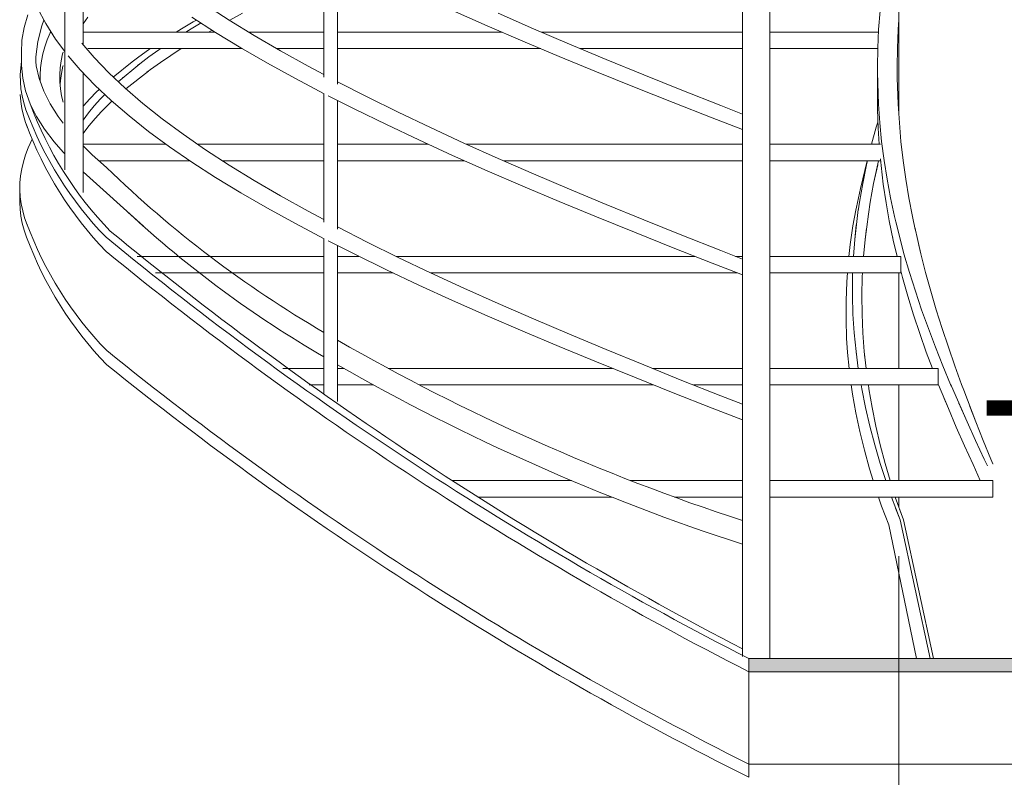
# Model space of a CAD drawing. Header units: millimetres. Extents: x 16408 to 39505, y -6861 to 26364.
# Tile 39 of 85: x 28960 to 30453, y 1516 to 2665. Entities that reach past the tile are written whole.
import ezdxf

# ---------------------------------------------------------------- set-up
doc = ezdxf.new("R2010")
doc.units = ezdxf.units.MM
doc.header["$MEASUREMENT"] = 0
doc.linetypes.add('Wipeout_Contour', pattern=[1000, 0, -1000])
doc.layers.add('0_Nr_pióra__1', color=7, linetype='Continuous', lineweight=13)
doc.layers.add('0_Nr_pióra__103', color=7, linetype='Continuous', lineweight=5)
doc.styles.add('STYL_AUTOMATYCZNY_1', font='txt')

# ---------------------------------------------------------------- blocks, each defined once
blk = doc.blocks.new('Wymiary_20_4', base_point=(30815.5, 1696.4))
at = {"layer": '0_Nr_pióra__1', "color": 7, "linetype": 'Continuous', "lineweight": 13}
for p, q in [((30815.5, 1696.4), (30665.5, 1846.4)), ((30665.5, 1846.4), (30965.5, 1846.4)), ((30965.5, 1846.4), (30815.5, 1696.4))]:
    blk.add_line(p, q, dxfattribs=at)
at = {"layer": '0_Nr_pióra__1', "color": 7, "lineweight": 13, "insert": (30412.1, 1926), "char_height": 225, "attachment_point": 7, "style": 'STYL_AUTOMATYCZNY_1'}
blk.add_mtext('\\A1;{\\pql;\\fCentury Gothic|b0|i0|c238|p34;+1,70}', dxfattribs=at)

msp = doc.modelspace()

# ---------------------------------------------------------------- linework, layer by layer
at = {"layer": '0_Nr_pióra__103', "color": 7, "linetype": 'Continuous', "lineweight": 5}
for p, q in [((29028.7, 2437.6), (29028.7, 3469.7)), ((30097.8, 1696.4), (30097.8, 2935.5)), ((30056.5, 1699.6), (30056.5, 2916.7)), ((29056.5, 2627.5), (29056.5, 2804.5)), ((29421.8, 2578.2), (29421.8, 2773.2)), ((29442.3, 2567.6), (29442.3, 2762.8)), ((30293.5, 2590.3), (30293.5, 2774.6)), ((29277.8, 2664.8), (29241.9, 2688.1)), ((28967.1, 2653.6), (28972.9, 2672.9)), ((28999.8, 2659.3), (28987.5, 2682.6)), ((29278.9, 2664.7), (29298.2, 2675.3)), ((29669.4, 2656.2), (29616.8, 2679.5)), ((29739.3, 2651.7), (29686, 2675)), ((30262.9, 2650.4), (30265.2, 2678.8)), ((30262.9, 2650.4), (30265.2, 2678.8)), ((28993.8, 2655.8), (28997, 2664.6)), ((29014.7, 2635.9), (28999.8, 2659.3)), ((29056.5, 2659.2), (29063.7, 2668.9)), ((29205.5, 2651.4), (29223.4, 2662)), ((29220.3, 2651.4), (29235.4, 2660.4)), ((29257.5, 2646.1), (29221.4, 2669.4)), ((29223.4, 2662), (29228.5, 2664.8)), ((29315.8, 2641.5), (29277.8, 2664.8)), ((29278.4, 2664.4), (29278.9, 2664.7)), ((30292.5, 2650.4), (30293.5, 2664.9)), ((30292.5, 2650.4), (30293.5, 2664.9)), ((28963.8, 2634.3), (28967.1, 2653.6)), ((28988, 2632.5), (28993.8, 2655.8)), ((28992.8, 2651.9), (28993.4, 2653.8)), ((29002.2, 2634.7), (29006.7, 2645.4)), ((29006.7, 2645.4), (29007.5, 2647.1)), ((29056.5, 2646.4), (29257, 2646.4)), ((29197.5, 2646.4), (29205.5, 2651.4)), ((29212.4, 2646.4), (29220.3, 2651.4)), ((29246.9, 2646.4), (29252.3, 2649.5)), ((29295.8, 2622.8), (29257.5, 2646.1)), ((29307.8, 2646.4), (29421.8, 2646.4)), ((29442.3, 2646.4), (29692, 2646.4)), ((29723.3, 2632.9), (29669.4, 2656.2)), ((29794, 2628.3), (29739.3, 2651.7)), ((29751.6, 2646.4), (30056.5, 2646.4)), ((30097.8, 2646.4), (30262.7, 2646.4)), ((30261.5, 2622), (30262.9, 2650.4)), ((30261.5, 2622), (30262.9, 2650.4)), ((30291.4, 2622), (30292.5, 2650.4)), ((30291.4, 2622), (30292.5, 2650.4)), ((28963.2, 2615), (28963.8, 2634.3)), ((28984.8, 2609.2), (28988, 2632.5)), ((28998.4, 2624.1), (29002.2, 2634.7)), ((29028.7, 2617.1), (29014.7, 2635.9)), ((29073.1, 2608.1), (29054.4, 2629.9)), ((29355.8, 2618.2), (29315.8, 2641.5)), ((29778.5, 2609.6), (29723.3, 2632.9)), ((29849.8, 2605), (29794, 2628.3)), ((28963.2, 2595.8), (28963.2, 2615)), ((28993.3, 2602.9), (28995.5, 2613.5)), ((28995.5, 2613.5), (28998.4, 2624.1)), ((29023.2, 2602.9), (29025.4, 2613.5)), ((29025.4, 2613.5), (29026.1, 2616.3)), ((29063.8, 2621.4), (29298.1, 2621.4)), ((29140.9, 2608.9), (29155.9, 2619.5)), ((29155.9, 2619.5), (29158.8, 2621.4)), ((29156.4, 2608.9), (29171.3, 2619.5)), ((29171.3, 2619.5), (29174.2, 2621.4)), ((29189.4, 2611.1), (29205.4, 2621.4)), ((29336.1, 2599.4), (29295.8, 2622.8)), ((29350.2, 2621.4), (29421.8, 2621.4)), ((29397.7, 2594.9), (29355.8, 2618.2)), ((29442.3, 2621.4), (29527.2, 2621.4)), ((29523.2, 2621.4), (29750.5, 2621.4)), ((29810.5, 2621.4), (30056.5, 2621.4)), ((30097.8, 2621.4), (30261.5, 2621.4)), ((30261, 2593.7), (30261.5, 2622)), ((30261, 2593.7), (30261.5, 2622)), ((30291, 2593.7), (30291.4, 2622)), ((30291, 2593.7), (30291.4, 2622)), ((30293.5, 2520.6), (30293.5, 2624.4)), ((28961.9, 2592.2), (28963.2, 2601.8)), ((28984.6, 2601.7), (28984.8, 2609.2)), ((28985.2, 2595.6), (28984.6, 2601.7)), ((28991.9, 2592.2), (28993.3, 2602.9)), ((29021.8, 2592.2), (29023.2, 2602.9)), ((29051.9, 2589.3), (29033.7, 2610.7)), ((29095.4, 2584.7), (29073.1, 2608.1)), ((29102.1, 2578.4), (29131, 2601.5)), ((29109.9, 2571), (29142.3, 2598.2)), ((29131, 2601.5), (29140.9, 2608.9)), ((29139, 2595.7), (29142.3, 2598.2)), ((29142.3, 2598.2), (29156.4, 2608.9)), ((29158.7, 2589.9), (29173.7, 2600.5)), ((29173.7, 2600.5), (29189.4, 2611.1)), ((29378.4, 2576.1), (29336.1, 2599.4)), ((29835, 2586.3), (29778.5, 2609.6)), ((29906.8, 2581.7), (29849.8, 2605)), ((28961.2, 2581.6), (28961.9, 2592.2)), ((28964.9, 2576.5), (28963.2, 2595.8)), ((28989.7, 2576.3), (28985.2, 2595.6)), ((28991.2, 2581.6), (28991.9, 2592.2)), ((29021.2, 2581.6), (29021.8, 2592.2)), ((29022, 2573.3), (29023.6, 2583.9)), ((29023.6, 2583.9), (29025.8, 2594.6)), ((29025.8, 2594.6), (29026.1, 2595.7)), ((29074.3, 2566), (29051.9, 2589.3)), ((29056.5, 2403.3), (29056.5, 2584.5)), ((29120.1, 2561.4), (29095.4, 2584.7)), ((29121.2, 2560.5), (29155.5, 2587.5)), ((29153.3, 2585.9), (29158.7, 2589.9)), ((29421.8, 2582.1), (29397.7, 2594.9)), ((29892.5, 2563), (29835, 2586.3)), ((30261.1, 2585.9), (30261, 2593.7)), ((30261.1, 2585.9), (30261, 2593.7)), ((30261.2, 2529.2), (30261, 2585.9)), ((30262.5, 2537), (30261.1, 2585.9)), ((30291.2, 2576.1), (30291, 2593.7)), ((30291.2, 2576.1), (30291, 2593.7)), ((28961.4, 2571), (28961.2, 2581.6)), ((28962.3, 2560.4), (28961.4, 2571)), ((28969.2, 2557.2), (28964.9, 2576.5)), ((28996.8, 2557), (28989.7, 2576.3)), ((28991.4, 2571.8), (28991.2, 2581.6)), ((29021.4, 2571), (29021.2, 2581.6)), ((29022.3, 2560.4), (29021.4, 2571)), ((29021.6, 2567.8), (29022, 2573.3)), ((29116.2, 2577), (29117, 2577.6)), ((29422.2, 2553), (29378.4, 2576.1)), ((29487.2, 2548.2), (29442.3, 2571.2)), ((29964.7, 2558.4), (29906.8, 2581.7)), ((30292.4, 2537), (30291.2, 2577.4)), ((28964, 2549.7), (28962.3, 2560.4)), ((28976.2, 2537.9), (28969.2, 2557.2)), ((29006.4, 2537.7), (28996.8, 2557)), ((29023.9, 2549.7), (29022.3, 2560.4)), ((29066.5, 2545.1), (29077, 2555.7)), ((29099, 2542.7), (29074.3, 2566)), ((29077, 2555.7), (29081.1, 2559.6)), ((29147.2, 2538.1), (29120.1, 2561.4)), ((29421.8, 2358.2), (29421.8, 2553.2)), ((29951.1, 2539.6), (29892.5, 2563)), ((30023.5, 2535.1), (29964.7, 2558.4)), ((30261.2, 2529.2), (30261.1, 2557.6)), ((30292.4, 2537), (30291.8, 2553.8)), ((28962.1, 2541.4), (28961.3, 2552.1)), ((28963.7, 2530.8), (28962.1, 2541.4)), ((28966.6, 2539.1), (28964, 2549.7)), ((28969.9, 2528.5), (28966.6, 2539.1)), ((29026.1, 2540.1), (29023.9, 2549.7)), ((29056.9, 2534.5), (29066.5, 2545.1)), ((29073.3, 2534.5), (29082.9, 2545.1)), ((29082.9, 2545.1), (29089.4, 2551.8)), ((29094.8, 2536.8), (29100.1, 2541.8)), ((29126.2, 2519.4), (29099, 2542.7)), ((29468.6, 2529.5), (29428.3, 2549.9)), ((29442.3, 2347.6), (29442.3, 2542.8)), ((29534.5, 2524.9), (29487.2, 2548.2)), ((30010.7, 2516.3), (29951.1, 2539.6)), ((28966.1, 2520.2), (28963.7, 2530.8)), ((28985.7, 2518.6), (28976.2, 2537.9)), ((29018.6, 2518.4), (29006.4, 2537.7)), ((29056.5, 2534.1), (29056.9, 2534.5)), ((29056.5, 2513.2), (29064.5, 2523.9)), ((29064.5, 2523.9), (29073.3, 2534.5)), ((29074.6, 2515.5), (29084.3, 2526.1)), ((29084.3, 2526.1), (29094.8, 2536.8)), ((29176.5, 2514.8), (29147.2, 2538.1)), ((29516.4, 2506.2), (29468.6, 2529.5)), ((29583.5, 2501.6), (29534.5, 2524.9)), ((30056.5, 2522.2), (30023.5, 2535.1)), ((30262.1, 2500.9), (30261.2, 2529.2)), ((30262.1, 2500.9), (30261.2, 2529.2)), ((30264.5, 2508.7), (30262.5, 2537)), ((30264.5, 2508.7), (30262.5, 2537)), ((30294.3, 2508.7), (30292.4, 2537)), ((30294.3, 2508.7), (30292.4, 2537)), ((28969.3, 2509.6), (28966.1, 2520.2)), ((28972.4, 2501.1), (28969.3, 2509.6)), ((28997.8, 2499.3), (28985.7, 2518.6)), ((29026.1, 2508.5), (29018.6, 2518.4)), ((29065.7, 2504.9), (29074.6, 2515.5)), ((29155.6, 2496), (29126.2, 2519.4)), ((29208.1, 2491.5), (29176.5, 2514.8)), ((30056.5, 2498.6), (30010.7, 2516.3)), ((30259.3, 2502.1), (30261.8, 2510.1)), ((30259.3, 2502.1), (30261.8, 2510.1)), ((30267.4, 2480.4), (30264.5, 2508.7)), ((30267.4, 2480.4), (30264.5, 2508.7)), ((30296.8, 2480.4), (30294.3, 2508.7)), ((30296.8, 2480.4), (30294.3, 2508.7)), ((29012.4, 2480), (28997.8, 2499.3)), ((29056.5, 2492.7), (29057.6, 2494.3)), ((29057.6, 2494.3), (29065.7, 2504.9)), ((29187.4, 2472.7), (29155.6, 2496)), ((29565.8, 2482.9), (29516.4, 2506.2)), ((29634, 2478.3), (29583.5, 2501.6)), ((30252.3, 2476.4), (30259.3, 2502.1)), ((30252.3, 2476.4), (30259.3, 2502.1)), ((30263.6, 2476.4), (30262.1, 2500.9)), ((30263.6, 2476.4), (30262.1, 2500.9)), ((28973.3, 2471.1), (28979.3, 2484)), ((29026.1, 2464.6), (29012.4, 2480)), ((29241.9, 2468.1), (29208.1, 2491.5)), ((29616.8, 2459.5), (29565.8, 2482.9)), ((30271.1, 2452), (30267.4, 2480.4)), ((30271.1, 2452), (30267.4, 2480.4)), ((30300.1, 2452), (30296.8, 2480.4)), ((30300.1, 2452), (30296.8, 2480.4)), ((28969.2, 2460.5), (28973.3, 2471.1)), ((29028.7, 2462), (29026.1, 2464.6)), ((29056.5, 2476.4), (29182.3, 2476.4)), ((29070.1, 2460.5), (29056.5, 2473.8)), ((29221.4, 2449.4), (29187.4, 2472.7)), ((29229.9, 2476.4), (29292.3, 2476.4)), ((29277.8, 2444.8), (29241.9, 2468.1)), ((29287.2, 2476.4), (29421.8, 2476.4)), ((29351, 2476.4), (29416.3, 2476.4)), ((29442.3, 2476.4), (29579.9, 2476.4)), ((29442.3, 2476.4), (29579.9, 2476.4)), ((29442.3, 2476.4), (29443.7, 2476.4)), ((29686, 2455), (29634, 2478.3)), ((29638.1, 2476.4), (29852, 2476.4)), ((29638.1, 2476.4), (29852, 2476.4)), ((29839.5, 2476.4), (30056.5, 2476.4)), ((29922.2, 2476.4), (30048.2, 2476.4)), ((30097.8, 2476.4), (30265.6, 2476.4)), ((30097.8, 2476.4), (30265.6, 2476.4)), ((28963.4, 2439.3), (28965.9, 2449.9)), ((28965.9, 2449.9), (28969.2, 2460.5)), ((29092.1, 2441.2), (29070.1, 2460.5)), ((29080.4, 2451.4), (29218.4, 2451.4)), ((29080.4, 2451.4), (29218.4, 2451.4)), ((29080.4, 2451.4), (29218.4, 2451.4)), ((29257.5, 2426.1), (29221.4, 2449.4)), ((29267.6, 2451.4), (29344.8, 2451.4)), ((29267.6, 2451.4), (29344.8, 2451.4)), ((29267.6, 2451.4), (29344.8, 2451.4)), ((29333.2, 2451.4), (29416.6, 2451.4)), ((29405.5, 2451.4), (29416.3, 2451.4)), ((29416.6, 2451.4), (29421.8, 2451.4)), ((29442.3, 2451.4), (29635.1, 2451.4)), ((29442.3, 2451.4), (29635.1, 2451.4)), ((29669.4, 2436.2), (29616.8, 2459.5)), ((29739.3, 2431.7), (29686, 2455)), ((29694.1, 2451.4), (29927, 2451.4)), ((29694.1, 2451.4), (29927, 2451.4)), ((29920.4, 2451.4), (30048.2, 2451.4)), ((29997.6, 2451.4), (30048.2, 2451.4)), ((30034.8, 2451.4), (30056.5, 2451.4)), ((30097.8, 2451.4), (30265.8, 2451.4)), ((30097.8, 2451.4), (30265.8, 2451.4)), ((30235.2, 2409.2), (30245.7, 2451.5)), ((30244.7, 2445.4), (30246.2, 2451.4)), ((30244.7, 2445.4), (30246.2, 2451.4)), ((30255.3, 2417.1), (30262.8, 2451.4)), ((30266.5, 2444.2), (30265.5, 2454.4)), ((30266.5, 2444.2), (30265.5, 2454.4)), ((30275.6, 2423.7), (30271.1, 2452)), ((30275.6, 2423.7), (30271.1, 2452)), ((30304.1, 2423.7), (30300.1, 2452)), ((30304.1, 2423.7), (30300.1, 2452)), ((28961.7, 2428.6), (28963.4, 2439.3)), ((29147.9, 2352.1), (29056.5, 2434.8)), ((29315.8, 2421.5), (29277.8, 2444.8)), ((29723.3, 2412.9), (29669.4, 2436.2)), ((30235.2, 2409.2), (30242.3, 2437.6)), ((30238.8, 2417.1), (30244.7, 2445.4)), ((30238.8, 2417.1), (30244.7, 2445.4)), ((30255.3, 2417.1), (30261.5, 2445.4)), ((30269.9, 2415.9), (30266.5, 2444.2)), ((30269.9, 2415.9), (30266.5, 2444.2)), ((28960.7, 2418), (28961.7, 2428.6)), ((29295.8, 2402.8), (29257.5, 2426.1)), ((29355.8, 2398.2), (29315.8, 2421.5)), ((29794, 2408.3), (29739.3, 2431.7)), ((30280.9, 2395.4), (30275.6, 2423.7)), ((30280.9, 2395.4), (30275.6, 2423.7)), ((30308.8, 2395.4), (30304.1, 2423.7)), ((30308.8, 2395.4), (30304.1, 2423.7)), ((28960.4, 2388.5), (28960.6, 2407.4)), ((28960.6, 2407.4), (28960.7, 2418)), ((28961.2, 2396.8), (28960.6, 2407.4)), ((29778.5, 2389.6), (29723.3, 2412.9)), ((29849.8, 2385), (29794, 2408.3)), ((30229.1, 2380.9), (30235.2, 2409.2)), ((30229.1, 2380.9), (30235.2, 2409.2)), ((30233.7, 2388.7), (30238.8, 2417.1)), ((30233.7, 2388.7), (30238.8, 2417.1)), ((30250.1, 2388.7), (30255.3, 2417.1)), ((30250.1, 2388.7), (30255.3, 2417.1)), ((30274.2, 2387.6), (30269.9, 2415.9)), ((30274.2, 2387.6), (30269.9, 2415.9)), ((28962.7, 2386.1), (28961.2, 2396.8)), ((29336.1, 2379.4), (29295.8, 2402.8)), ((29397.7, 2374.9), (29355.8, 2398.2)), ((29835, 2366.3), (29778.5, 2389.6)), ((30286.9, 2367), (30280.9, 2395.4)), ((30286.9, 2367), (30280.9, 2395.4)), ((30314.1, 2367), (30308.8, 2395.4)), ((30314.1, 2367), (30308.8, 2395.4)), ((28960.9, 2377.8), (28960.4, 2388.5)), ((28962.2, 2367.2), (28960.9, 2377.8)), ((28964.9, 2375.5), (28962.7, 2386.1)), ((28967.9, 2364.9), (28964.9, 2375.5)), ((29378.4, 2356.1), (29336.1, 2379.4)), ((29421.8, 2362.1), (29397.7, 2374.9)), ((29906.8, 2361.7), (29849.8, 2385)), ((30224, 2352.6), (30228.3, 2376.5)), ((30226.6, 2332.1), (30232.1, 2377.6)), ((30228.3, 2376.5), (30229.1, 2380.9)), ((30228.3, 2376.5), (30229.1, 2380.9)), ((30231.8, 2375.4), (30233.7, 2388.7)), ((30231.8, 2375.4), (30233.7, 2388.7)), ((30247.3, 2370.4), (30250.1, 2388.7)), ((30247.3, 2370.4), (30250.1, 2388.7)), ((30279.1, 2360.1), (30274.2, 2387.6)), ((30279.1, 2360.1), (30274.2, 2387.6)), ((28964.3, 2356.6), (28962.2, 2367.2)), ((28971.8, 2354.3), (28967.9, 2364.9)), ((29892.5, 2343), (29835, 2366.3)), ((29964.7, 2338.4), (29906.8, 2361.7)), ((30242.3, 2332.1), (30247.3, 2370.4)), ((30285.1, 2330.9), (30279.1, 2360.1)), ((30289.4, 2356.7), (30286.9, 2367)), ((30289.4, 2356.7), (30286.9, 2367)), ((30301.3, 2310.4), (30288.8, 2359.4)), ((30318.3, 2347.3), (30314.1, 2367)), ((30318.3, 2347.3), (30314.1, 2367)), ((28967.2, 2346), (28964.3, 2356.6)), ((28970.9, 2335.3), (28967.2, 2346)), ((28972, 2353.8), (28971.8, 2354.3)), ((29422.2, 2333), (29378.4, 2356.1)), ((29487.2, 2328.2), (29442.3, 2351.2)), ((30219.9, 2324.2), (30224, 2352.6)), ((30219.9, 2324.2), (30224, 2352.6)), ((30224, 2352.6), (30224.5, 2355.4)), ((30226.6, 2332.1), (30229, 2354)), ((30242.3, 2332.1), (30244.3, 2349)), ((30326.8, 2310.4), (30317.6, 2350.7)), ((29421.8, 2098), (29421.8, 2333.2)), ((29468.6, 2309.5), (29428.3, 2329.9)), ((29951.1, 2319.6), (29892.5, 2343)), ((30023.5, 2315.1), (29964.7, 2338.4)), ((30224.6, 2306.4), (30226.6, 2332.1)), ((30224.6, 2306.4), (30226.6, 2332.1)), ((30240, 2306.4), (30242.3, 2332.1)), ((30240, 2306.4), (30242.3, 2332.1)), ((30285.1, 2330.9), (30284, 2336.3)), ((30290.8, 2306.4), (30285.1, 2330.9)), ((30290.8, 2306.4), (30285.1, 2330.9)), ((30301.3, 2310.4), (30295.4, 2332.6)), ((29442.3, 2086.1), (29442.3, 2322.8)), ((29534.5, 2304.9), (29487.2, 2328.2)), ((30010.7, 2296.3), (29951.1, 2319.6)), ((30056.5, 2302.2), (30023.5, 2315.1)), ((30217.9, 2306.4), (30219.9, 2324.2)), ((30217.9, 2306.4), (30219.9, 2324.2)), ((30326.8, 2310.4), (30323.7, 2323.5)), ((29138.4, 2306.4), (29421.8, 2306.4)), ((29442.3, 2306.4), (29474.9, 2306.4)), ((29516.4, 2286.2), (29468.6, 2309.5)), ((29531.4, 2306.4), (29707.5, 2306.4)), ((29583.5, 2281.6), (29534.5, 2304.9)), ((29683.6, 2306.4), (29984.8, 2306.4)), ((29776.4, 2306.4), (29984.8, 2306.4)), ((30045.7, 2306.4), (30056.5, 2306.4)), ((30045.7, 2306.4), (30048.2, 2306.4)), ((30045.7, 2306.4), (30048.2, 2306.4)), ((30097.8, 2306.4), (30296.5, 2306.4)), ((30097.8, 2306.4), (30296.5, 2306.4)), ((30296.5, 2306.4), (30296.5, 2281.4)), ((30309.6, 2282), (30301.3, 2310.4)), ((30309.6, 2282), (30301.3, 2310.4)), ((30334, 2282), (30326.8, 2310.4)), ((30334, 2282), (30326.8, 2310.4)), ((29565.8, 2262.9), (29516.4, 2286.2)), ((30056.5, 2278.6), (30010.7, 2296.3)), ((29166.4, 2281.4), (29421.8, 2281.4)), ((29442.3, 2281.4), (29526.5, 2281.4)), ((29634, 2258.3), (29583.5, 2281.6)), ((29583.8, 2281.4), (29778.7, 2281.4)), ((29748, 2281.4), (29778.7, 2281.4)), ((29759.4, 2281.4), (30049.1, 2281.4)), ((29848.4, 2281.4), (30048.2, 2281.4)), ((30097.8, 2281.4), (30297.2, 2281.4)), ((30097.8, 2281.4), (30297.2, 2281.4)), ((30097.8, 2281.4), (30103.1, 2281.4)), ((30214.6, 2267.6), (30215.6, 2281.4)), ((30214.6, 2267.6), (30215.6, 2281.4)), ((30223.2, 2247.1), (30223.3, 2275.4)), ((30223.2, 2247.1), (30223.3, 2275.4)), ((30223.3, 2275.4), (30223.5, 2281.4)), ((30223.3, 2275.4), (30223.5, 2281.4)), ((30237.5, 2247.1), (30238.1, 2275.4)), ((30237.5, 2247.1), (30238.1, 2275.4)), ((30238.1, 2275.4), (30238.5, 2281.4)), ((30238.1, 2275.4), (30238.5, 2281.4)), ((30293.5, 2136.4), (30293.5, 2281.4)), ((30299, 2274.2), (30296.4, 2284.4)), ((30299, 2274.2), (30296.4, 2284.4)), ((30307.1, 2245.9), (30299, 2274.2)), ((30307.1, 2245.9), (30299, 2274.2)), ((30318.6, 2253.7), (30309.6, 2282)), ((30318.6, 2253.7), (30309.6, 2282)), ((30341.9, 2253.7), (30334, 2282)), ((30341.9, 2253.7), (30334, 2282)), ((29616.8, 2239.5), (29565.8, 2262.9)), ((29686, 2235), (29634, 2258.3)), ((30213.5, 2239.2), (30214.6, 2267.6)), ((30213.5, 2239.2), (30214.6, 2267.6)), ((30224, 2218.7), (30223.2, 2247.1)), ((30224, 2218.7), (30223.2, 2247.1)), ((30237.8, 2218.7), (30237.5, 2247.1)), ((30237.8, 2218.7), (30237.5, 2247.1)), ((30315.8, 2217.6), (30307.1, 2245.9)), ((30315.8, 2217.6), (30307.1, 2245.9)), ((30328.1, 2225.4), (30318.6, 2253.7)), ((30328.1, 2225.4), (30318.6, 2253.7)), ((30350.2, 2225.4), (30341.9, 2253.7)), ((30350.2, 2225.4), (30341.9, 2253.7)), ((29669.4, 2216.2), (29616.8, 2239.5)), ((29739.3, 2211.7), (29686, 2235)), ((30213.4, 2210.9), (30213.5, 2239.2)), ((30213.4, 2210.9), (30213.5, 2239.2)), ((30338.3, 2197), (30328.1, 2225.4)), ((30338.3, 2197), (30328.1, 2225.4)), ((30359.2, 2197), (30350.2, 2225.4)), ((30359.2, 2197), (30350.2, 2225.4)), ((29723.3, 2192.9), (29669.4, 2216.2)), ((29794, 2188.3), (29739.3, 2211.7)), ((30214.4, 2182.6), (30213.4, 2210.9)), ((30214.4, 2182.6), (30213.4, 2210.9)), ((30225.8, 2190.4), (30224, 2218.7)), ((30225.8, 2190.4), (30224, 2218.7)), ((30239, 2190.4), (30237.8, 2218.7)), ((30239, 2190.4), (30237.8, 2218.7)), ((30325.2, 2189.2), (30315.8, 2217.6)), ((30325.2, 2189.2), (30315.8, 2217.6)), ((30349.1, 2168.7), (30338.3, 2197)), ((30349.1, 2168.7), (30338.3, 2197)), ((30368.6, 2168.7), (30359.2, 2197)), ((30368.6, 2168.7), (30359.2, 2197)), ((29778.5, 2169.6), (29723.3, 2192.9)), ((29849.8, 2165), (29794, 2188.3)), ((30215.9, 2160.5), (30214.4, 2182.6)), ((30215.9, 2160.5), (30214.4, 2182.6)), ((30228.7, 2162.1), (30225.8, 2190.4)), ((30228.7, 2162.1), (30225.8, 2190.4)), ((30241.1, 2162.1), (30239, 2190.4)), ((30241.1, 2162.1), (30239, 2190.4)), ((30335.2, 2160.9), (30325.2, 2189.2)), ((30335.2, 2160.9), (30325.2, 2189.2)), ((29835, 2146.3), (29778.5, 2169.6)), ((29906.8, 2141.7), (29849.8, 2165)), ((30360.3, 2140.4), (30349.1, 2168.7)), ((30360.3, 2140.4), (30349.1, 2168.7)), ((30378.4, 2140.4), (30368.6, 2168.7)), ((30378.4, 2140.4), (30368.6, 2168.7)), ((30218.2, 2136.4), (30215.9, 2160.5)), ((30229.4, 2156.2), (30228.7, 2162.1)), ((30232.1, 2136.4), (30228.7, 2162.1)), ((30242.2, 2152), (30241.1, 2162.1)), ((30243.9, 2136.4), (30241.1, 2162.1)), ((30344.4, 2136.4), (30335.2, 2160.9)), ((30344.4, 2136.4), (30335.2, 2160.9)), ((29359.3, 2136.4), (29421.8, 2136.4)), ((29442.3, 2136.4), (29452.3, 2136.4)), ((29519.3, 2136.4), (29859.3, 2136.4)), ((29892.5, 2123), (29835, 2146.3)), ((29964.7, 2118.4), (29906.8, 2141.7)), ((29919.9, 2136.4), (30056.5, 2136.4)), ((30097.8, 2136.4), (30221.4, 2136.4)), ((30097.8, 2136.4), (30221.4, 2136.4)), ((30218.2, 2136.4), (30218.1, 2137.5)), ((30221.4, 2136.4), (30353, 2136.4)), ((30290.3, 2136.4), (30353, 2136.4)), ((30353, 2136.4), (30353, 2111.4)), ((30372.1, 2112), (30360.3, 2140.4)), ((30372.1, 2112), (30360.3, 2140.4)), ((30388.7, 2112), (30378.4, 2140.4)), ((30388.7, 2112), (30378.4, 2140.4)), ((29951.1, 2099.6), (29892.5, 2123)), ((29399.3, 2111.4), (29421.8, 2111.4)), ((29442.3, 2111.4), (29497, 2111.4)), ((29566.5, 2111.4), (29921.5, 2111.4)), ((30023.5, 2095.1), (29964.7, 2118.4)), ((29982.2, 2111.4), (30056.5, 2111.4)), ((30097.8, 2111.4), (30299.1, 2111.4)), ((30097.8, 2111.4), (30353, 2111.4)), ((30223.4, 2097.6), (30221.4, 2111.4)), ((30223.4, 2097.6), (30221.4, 2111.4)), ((30237.2, 2105.4), (30236.2, 2111.4)), ((30237.2, 2105.4), (30236.2, 2111.4)), ((30242.9, 2077.1), (30237.2, 2105.4)), ((30242.9, 2077.1), (30237.2, 2105.4)), ((30248.2, 2105.4), (30247.3, 2111.4)), ((30248.2, 2105.4), (30247.3, 2111.4)), ((30253, 2077.1), (30248.2, 2105.4)), ((30253, 2077.1), (30248.2, 2105.4)), ((30293.5, 1966.4), (30293.5, 2111.4)), ((30368.6, 2075.9), (30353.9, 2111.8)), ((30373.2, 2109.5), (30372.1, 2112)), ((30373.2, 2109.5), (30372.1, 2112)), ((30396.9, 2055.4), (30373.2, 2109.5)), ((30391.9, 2103.5), (30388.7, 2112)), ((30391.9, 2103.5), (30388.7, 2112)), ((30010.7, 2076.3), (29951.1, 2099.6)), ((30056.5, 2082.2), (30023.5, 2095.1)), ((30228.3, 2069.2), (30223.4, 2097.6)), ((30228.3, 2069.2), (30223.4, 2097.6)), ((30368.6, 2075.9), (30362.3, 2091.1)), ((30410.3, 2055.4), (30391.9, 2103.5)), ((30056.5, 2058.6), (30010.7, 2076.3)), ((30249.5, 2048.7), (30242.9, 2077.1)), ((30249.5, 2048.7), (30242.9, 2077.1)), ((30258.8, 2048.7), (30253, 2077.1)), ((30258.8, 2048.7), (30253, 2077.1)), ((30380.6, 2047.6), (30368.6, 2075.9)), ((30380.6, 2047.6), (30368.6, 2075.9)), ((30384.3, 2083.7), (30384.1, 2084.1)), ((30384.3, 2083.7), (30384.1, 2084.1)), ((30396.9, 2055.4), (30384.3, 2083.7)), ((30410.3, 2055.4), (30401.3, 2078.6)), ((30234.3, 2040.9), (30228.3, 2069.2)), ((30234.3, 2040.9), (30228.3, 2069.2)), ((30257, 2020.4), (30249.5, 2048.7)), ((30257, 2020.4), (30249.5, 2048.7)), ((30265.4, 2020.4), (30258.8, 2048.7)), ((30265.4, 2020.4), (30258.8, 2048.7)), ((30393.1, 2019.2), (30380.6, 2047.6)), ((30393.1, 2019.2), (30380.6, 2047.6)), ((30409.9, 2027), (30396.9, 2055.4)), ((30409.9, 2027), (30396.9, 2055.4)), ((30421.6, 2027), (30410.3, 2055.4)), ((30421.6, 2027), (30410.3, 2055.4)), ((30241.2, 2012.6), (30234.3, 2040.9)), ((30241.2, 2012.6), (30234.3, 2040.9)), ((30265.3, 1992.1), (30257, 2020.4)), ((30265.3, 1992.1), (30257, 2020.4)), ((30272.9, 1992.1), (30265.4, 2020.4)), ((30272.9, 1992.1), (30265.4, 2020.4)), ((30406, 1990.9), (30393.1, 2019.2)), ((30406, 1990.9), (30393.1, 2019.2)), ((30423.1, 1998.7), (30409.9, 2027)), ((30423.1, 1998.7), (30409.9, 2027)), ((30433.2, 1998.7), (30421.6, 2027)), ((30433.2, 1998.7), (30421.6, 2027)), ((30249.1, 1984.2), (30241.2, 2012.6)), ((30249.1, 1984.2), (30241.2, 2012.6)), ((30273.6, 1966.4), (30265.3, 1992.1)), ((30273.6, 1966.4), (30265.3, 1992.1)), ((30280.4, 1966.4), (30272.9, 1992.1)), ((30280.4, 1966.4), (30272.9, 1992.1)), ((30417, 1966.4), (30406, 1990.9)), ((30417, 1966.4), (30406, 1990.9)), ((30427.8, 1988.6), (30423.1, 1998.7)), ((30427.8, 1988.6), (30423.1, 1998.7)), ((30436.1, 1991.7), (30433.2, 1998.7)), ((30436.1, 1991.7), (30433.2, 1998.7)), ((30436.4, 1991.9), (30436.1, 1991.7)), ((30436.4, 1991.9), (30436.1, 1991.7)), ((30254.5, 1966.4), (30249.1, 1984.2)), ((30254.5, 1966.4), (30249.1, 1984.2)), ((29616.1, 1966.4), (29797.1, 1966.4)), ((29886.8, 1966.4), (30056.5, 1966.4)), ((30097.8, 1966.4), (30427.8, 1966.4)), ((30427.8, 1966.4), (30436.2, 1966.4)), ((30436.2, 1941.4), (30436.2, 1966.4)), ((29655.3, 1941.4), (29858.1, 1941.4)), ((29953.1, 1941.4), (30056.5, 1941.4)), ((30097.8, 1941.4), (30427.8, 1941.4)), ((30267.4, 1927.6), (30262.7, 1941.4)), ((30295.5, 1907.1), (30282.2, 1941.4)), ((30300.4, 1907.1), (30288, 1941.4)), ((30293.5, 1926.3), (30293.5, 1941.4)), ((30427.8, 1941.4), (30436.2, 1941.4)), ((30267.4, 1927.6), (30265.8, 1932.1)), ((30278.1, 1899.2), (30267.4, 1927.6)), ((30278.1, 1899.2), (30267.4, 1927.6)), ((30295.5, 1907.1), (30288.6, 1924.8)), ((30300.4, 1907.1), (30294.7, 1922.9)), ((30293.5, -3.6), (30293.5, 1851.9)), ((30293.5, 1696.4), (30293.5, 1851.9)), ((30066.1, 1696.4), (30234, 1696.4)), ((30066.1, 1516.4), (30066.1, 1696.4)), ((30349.3, 1696.4), (30466, 1696.4)), ((30121, 1676.4), (30234, 1676.4)), ((30234, 1676.4), (30349.3, 1676.4)), ((30349.3, 1676.4), (30466, 1676.4)), ((30066.1, 1536.4), (31196.4, 1536.4))]:
    msp.add_line(p, q, dxfattribs=at)
at = {"layer": '0_Nr_pióra__103', "color": 7, "linetype": 'Continuous', "lineweight": 5, "flags": 128}
for points in [[(28969.9, 2528.5, 0.104539), (29091.4, 2335.3, 0.053754), (30066.1, 1696.4)], [(28976.2, 2537.9, 0.104539), (29097.7, 2344.7, 0.052467), (30056.5, 1711.1)], [(28970.1, 2507.2, 0.104539), (29091.4, 2313.9, 0.053754), (30066.1, 1676.4)], [(29092.1, 2441.2, 0.061505), (29421.8, 2191.2)], [(29124.8, 2373, 0.054824), (29421.8, 2153.9)], [(28970.9, 2356.7, 0.104539), (29092.4, 2163.5, 0.053754), (30066.1, 1536.4)], [(28970.9, 2335.3, 0.104539), (29092.4, 2142.1, 0.053754), (30066.1, 1516.4)], [(29442.3, 2179.4, 0.051661), (30056.5, 1905.7)], [(29442.3, 2142.1, 0.051654), (30056.5, 1869.8)]]:
    msp.add_lwpolyline(points, format="xyb", dxfattribs=at)

# ---------------------------------------------------------------- block references
at = {"color": 7, "linetype": 'Continuous', "lineweight": 13}
msp.add_blockref('Wymiary_20_4', (30815.5, 1696.4), dxfattribs=at)

# ---------------------------------------------------------------- wipeouts: each hides what was drawn before it
at = {"color": 254, "linetype": 'Wipeout_Contour', "lineweight": 0, "ltscale": 91082.297061}
msp.add_wipeout([(30320.5, 1696.4), (30308.7, 1725), (30308.7, 1696.4)], dxfattribs=at)

# ---------------------------------------------------------------- next in the draw order: hatches: boundary and pattern name
at = {"layer": '0_Nr_pióra__1', "linetype": 'Continuous', "lineweight": 0, "true_color": 0x000000}
msp.add_hatch(color=18, dxfattribs=at).paths.add_polyline_path([(31196.4, 1676.4), (31196.4, 1695.6), (30066.1, 1696.4), (30066.1, 1676.4)])

# ---------------------------------------------------------------- next in the draw order: linework, layer by layer
at = {"layer": '0_Nr_pióra__1', "color": 7, "linetype": 'Continuous', "lineweight": 13, "flags": 128}
msp.add_lwpolyline([(31196.4, 1676.4), (31196.4, 1695.6), (30066.1, 1696.4), (30066.1, 1676.4)], close=True, dxfattribs=at)
at = {"layer": '0_Nr_pióra__103', "color": 7, "linetype": 'Continuous', "lineweight": 5}
for p, q in [((30320.5, 1696.4), (30278.1, 1899.2)), ((30320.5, 1696.4), (30278.1, 1899.2)), ((30341.1, 1696.4), (30295.5, 1907.1)), ((30341.1, 1696.4), (30295.5, 1907.1)), ((30346, 1696.4), (30300.4, 1907.1)), ((30346, 1696.4), (30300.4, 1907.1)), ((30234, 1696.4), (30349.3, 1696.4))]:
    msp.add_line(p, q, dxfattribs=at)

doc.saveas('drawing.dxf')
